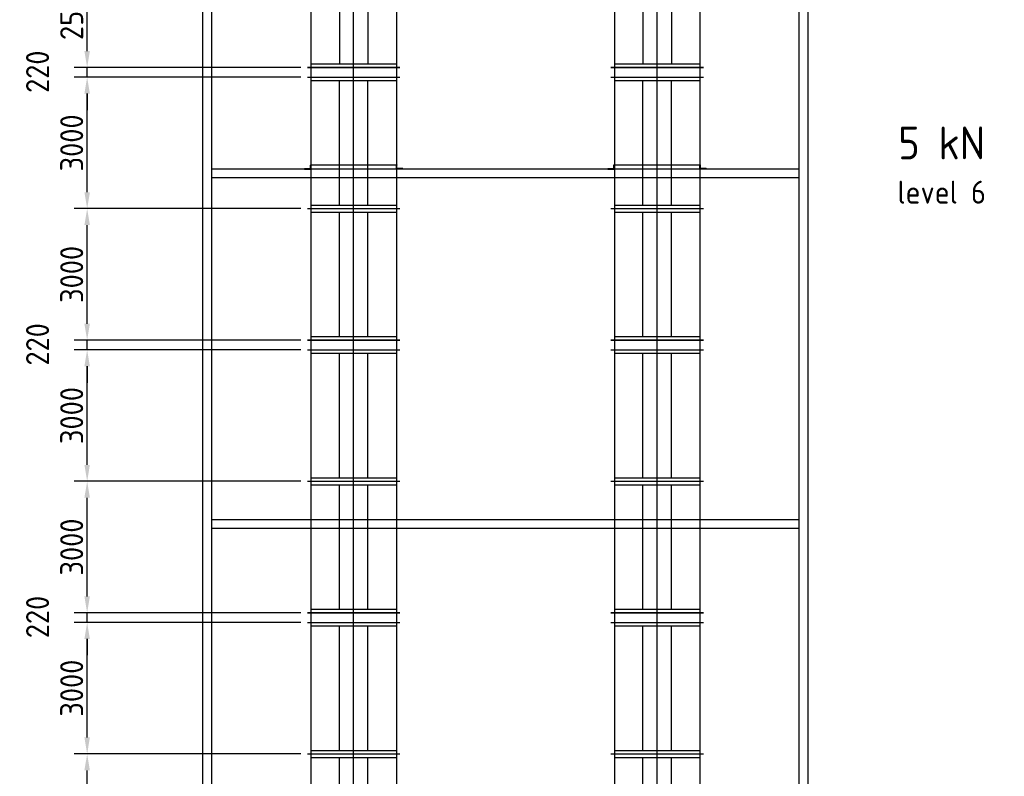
# Model space of a CAD drawing. Header units: millimetres. Extents: x -34725 to 178350, y -13707 to 126150.
# Tile 243 of 256: x 35060 to 57516, y 92060 to 109322. Entities that reach past the tile are written whole.
import ezdxf

# ---------------------------------------------------------------- set-up
doc = ezdxf.new("R2010")
doc.units = ezdxf.units.MM
doc.linetypes.add('GEN7', pattern=[13.75, 10, -1.25, 1.25, -1.25])
doc.layers.get('0').update_dxf_attribs({"linetype": 'CONTINUOUS'})
doc.layers.get('Defpoints').update_dxf_attribs({"linetype": 'CONTINUOUS'})
doc.layers.add('7', color=4, linetype='GEN7')
for name, color, linetype, lineweight in [('AM_0', 7, 'CONTINUOUS', 50), ('AM_4', 3, 'CONTINUOUS', 25), ('AM_5', 3, 'CONTINUOUS', 25), ('AM_6', 2, 'CONTINUOUS', 35)]:
    doc.layers.add(name, color=color, linetype=linetype, lineweight=lineweight)
doc.styles.get("Standard").update_dxf_attribs({"font": 'isocp.shx'})
doc.dimstyles.new('AM_ISO', dxfattribs={"dimtxt": 3.5, "dimasz": 2.5, "dimexe": 2, "dimexo": 1, "dimgap": 0.6, "dimtad": 1, "dimdsep": 46, "dimtxsty": 'Standard', "dimcen": 0, "dimclrd": 256, "dimclre": 256, "dimclrt": 2, "dimadec": 0, "dimazin": 2, "dimtp": 0.1, "dimtm": 0.1, "dimtfac": 0.71, "dimtmove": 0, "dimatfit": 3, "dimfxl": 1, "dimtfill": 1, "dimtfillclr": 256, "dimlwd": -1, "dimlwe": -1, "dimarcsym": 0})

# ---------------------------------------------------------------- blocks, each defined once
blk = doc.blocks.new('Schlot_6220_2')
for p, q in [((1055, 6220), (-1055, 6220)), ((-975, 6220), (-975, 0)), ((975, 6220), (975, 0)), ((-1055, 6000), (1055, 6000)), ((-975, 5920), (975, 5920)), ((-325, 3080), (-325, 5920)), ((325, 3080), (325, 5920)), ((-1055, 3000), (1055, 3000)), ((-975, 3080), (975, 3080)), ((-975, 2920), (975, 2920)), ((-324, 80), (-324, 2920)), ((326, 80), (326, 2920)), ((-1055, 0), (1055, 0)), ((-975, 80), (975, 80))]:
    blk.add_line(p, q)
at = {"layer": '7'}
blk.add_line((0, 0), (0, 6220), dxfattribs=at)
blk = doc.blocks.new('*D59')
at = {"layer": 'AM_5', "transparency": 16777216}
for p, q in [((38287, 115411), (34491, 115411)), ((34791, 115036), (34791, 27986)), ((41252, 27611), (34491, 27611))]:
    blk.add_line(p, q, dxfattribs=at)
for points in [[(34728, 115036), (34853, 115036), (34791, 115411)], [(34728, 27986), (34853, 27986), (34791, 27611)]]:
    blk.add_solid(points, dxfattribs=at)
at = {"layer": 'Defpoints', "color": 0, "transparency": 16777216}
for p in [(38437, 115411), (34791, 27611), (41402, 27611)]:
    blk.add_point(p, dxfattribs=at)
at = {"layer": 'AM_5', "color": 3, "transparency": 16777216, "insert": (34326, 71511), "char_height": 750, "attachment_point": 5, "rotation": 90, "bg_fill": 3, "box_fill_scale": 1.1, "bg_fill_color": 256, "bg_fill_true_color": 13158600, "bg_fill_transparency": 0}
blk.add_mtext('C - C = 87800', dxfattribs=at)
blk = doc.blocks.new('*D110')
at = {"layer": 'AM_5', "transparency": 16777216}
for p, q in [((41472, 92571), (36299, 92571)), ((36599, 89946), (36599, 92196)), ((41472, 89571), (36299, 89571))]:
    blk.add_line(p, q, dxfattribs=at)
for points in [[(36536, 92196), (36661, 92196), (36599, 92571)], [(36536, 89946), (36661, 89946), (36599, 89571)]]:
    blk.add_solid(points, dxfattribs=at)
at = {"layer": 'Defpoints', "color": 0, "transparency": 16777216}
for p in [(36599, 92571), (41622, 92571), (41622, 89571)]:
    blk.add_point(p, dxfattribs=at)
at = {"layer": 'AM_5', "color": 2, "transparency": 16777216, "insert": (36246, 91071), "char_height": 525, "attachment_point": 5, "rotation": 90, "bg_fill": 3, "box_fill_scale": 1.1, "bg_fill_color": 256, "bg_fill_true_color": 13158600, "bg_fill_transparency": 0}
blk.add_mtext('3000', dxfattribs=at)
blk = doc.blocks.new('*D111')
at = {"layer": 'AM_5', "transparency": 16777216}
for p, q in [((41472, 95571), (36299, 95571)), ((36599, 92946), (36599, 95196)), ((41472, 92571), (36299, 92571))]:
    blk.add_line(p, q, dxfattribs=at)
for points in [[(36536, 95196), (36661, 95196), (36599, 95571)], [(36536, 92946), (36661, 92946), (36599, 92571)]]:
    blk.add_solid(points, dxfattribs=at)
at = {"layer": 'Defpoints', "color": 0, "transparency": 16777216}
for p in [(36599, 95571), (41622, 95571), (41622, 92571)]:
    blk.add_point(p, dxfattribs=at)
at = {"layer": 'AM_5', "color": 2, "transparency": 16777216, "insert": (36246, 94071), "char_height": 525, "attachment_point": 5, "rotation": 90, "bg_fill": 3, "box_fill_scale": 1.1, "bg_fill_color": 256, "bg_fill_true_color": 13158600, "bg_fill_transparency": 0}
blk.add_mtext('3000', dxfattribs=at)
blk = doc.blocks.new('*D112')
at = {"layer": 'AM_5', "transparency": 16777216}
for p, q in [((36599, 96166), (36599, 96541)), ((41472, 95791), (36299, 95791)), ((36599, 95571), (36599, 95791)), ((41472, 95571), (36299, 95571)), ((36599, 95196), (36599, 94821))]:
    blk.add_line(p, q, dxfattribs=at)
for points in [[(36536, 96166), (36661, 96166), (36599, 95791)], [(36536, 95196), (36661, 95196), (36599, 95571)]]:
    blk.add_solid(points, dxfattribs=at)
at = {"layer": 'Defpoints', "color": 0, "transparency": 16777216}
for p in [(36599, 95791), (41622, 95791), (41622, 95571)]:
    blk.add_point(p, dxfattribs=at)
at = {"layer": 'AM_5', "color": 2, "transparency": 16777216, "insert": (35468, 95695), "char_height": 525, "attachment_point": 5, "rotation": 90, "bg_fill": 3, "box_fill_scale": 1.1, "bg_fill_color": 256, "bg_fill_true_color": 13158600, "bg_fill_transparency": 0}
blk.add_mtext('220', dxfattribs=at)
blk = doc.blocks.new('*D121')
at = {"layer": 'AM_5', "transparency": 16777216}
for p, q in [((36599, 102386), (36599, 102761)), ((41472, 102011), (36299, 102011)), ((36599, 101791), (36599, 102011)), ((41472, 101791), (36299, 101791)), ((36599, 101416), (36599, 101041))]:
    blk.add_line(p, q, dxfattribs=at)
for points in [[(36536, 102386), (36661, 102386), (36599, 102011)], [(36536, 101416), (36661, 101416), (36599, 101791)]]:
    blk.add_solid(points, dxfattribs=at)
at = {"layer": 'Defpoints', "color": 0, "transparency": 16777216}
for p in [(36599, 102011), (41622, 102011), (41622, 101791)]:
    blk.add_point(p, dxfattribs=at)
at = {"layer": 'AM_5', "color": 2, "transparency": 16777216, "insert": (35468, 101915), "char_height": 525, "attachment_point": 5, "rotation": 90, "bg_fill": 3, "box_fill_scale": 1.1, "bg_fill_color": 256, "bg_fill_true_color": 13158600, "bg_fill_transparency": 0}
blk.add_mtext('220', dxfattribs=at)
blk = doc.blocks.new('*D122')
at = {"layer": 'AM_5', "transparency": 16777216}
for p, q in [((41472, 101791), (36299, 101791)), ((36599, 99166), (36599, 101416)), ((41472, 98791), (36299, 98791))]:
    blk.add_line(p, q, dxfattribs=at)
for points in [[(36536, 101416), (36661, 101416), (36599, 101791)], [(36536, 99166), (36661, 99166), (36599, 98791)]]:
    blk.add_solid(points, dxfattribs=at)
at = {"layer": 'Defpoints', "color": 0, "transparency": 16777216}
for p in [(36599, 101791), (41622, 101791), (41622, 98791)]:
    blk.add_point(p, dxfattribs=at)
at = {"layer": 'AM_5', "color": 2, "transparency": 16777216, "insert": (36246, 100291), "char_height": 525, "attachment_point": 5, "rotation": 90, "bg_fill": 3, "box_fill_scale": 1.1, "bg_fill_color": 256, "bg_fill_true_color": 13158600, "bg_fill_transparency": 0}
blk.add_mtext('3000', dxfattribs=at)
blk = doc.blocks.new('*D123')
at = {"layer": 'AM_5', "transparency": 16777216}
for p, q in [((41472, 98791), (36299, 98791)), ((36599, 96166), (36599, 98416)), ((41472, 95791), (36299, 95791))]:
    blk.add_line(p, q, dxfattribs=at)
for points in [[(36536, 98416), (36661, 98416), (36599, 98791)], [(36536, 96166), (36661, 96166), (36599, 95791)]]:
    blk.add_solid(points, dxfattribs=at)
at = {"layer": 'Defpoints', "color": 0, "transparency": 16777216}
for p in [(36599, 98791), (41622, 98791), (41622, 95791)]:
    blk.add_point(p, dxfattribs=at)
at = {"layer": 'AM_5', "color": 2, "transparency": 16777216, "insert": (36246, 97291), "char_height": 525, "attachment_point": 5, "rotation": 90, "bg_fill": 3, "box_fill_scale": 1.1, "bg_fill_color": 256, "bg_fill_true_color": 13158600, "bg_fill_transparency": 0}
blk.add_mtext('3000', dxfattribs=at)
blk = doc.blocks.new('*D124')
at = {"layer": 'AM_5', "transparency": 16777216}
for p, q in [((36599, 108606), (36599, 108981)), ((41472, 108231), (36299, 108231)), ((41472, 108011), (36299, 108011)), ((36599, 108011), (36599, 108231)), ((36599, 107636), (36599, 107261))]:
    blk.add_line(p, q, dxfattribs=at)
for points in [[(36536, 108606), (36661, 108606), (36599, 108231)], [(36536, 107636), (36661, 107636), (36599, 108011)]]:
    blk.add_solid(points, dxfattribs=at)
at = {"layer": 'Defpoints', "color": 0, "transparency": 16777216}
for p in [(36599, 108231), (41622, 108231), (41622, 108011)]:
    blk.add_point(p, dxfattribs=at)
at = {"layer": 'AM_5', "color": 2, "transparency": 16777216, "insert": (35468, 108135), "char_height": 525, "attachment_point": 5, "rotation": 90, "bg_fill": 3, "box_fill_scale": 1.1, "bg_fill_color": 256, "bg_fill_true_color": 13158600, "bg_fill_transparency": 0}
blk.add_mtext('220', dxfattribs=at)
blk = doc.blocks.new('*D125')
at = {"layer": 'AM_5', "transparency": 16777216}
for p, q in [((41472, 108011), (36299, 108011)), ((36599, 105386), (36599, 107636)), ((41472, 105011), (36299, 105011))]:
    blk.add_line(p, q, dxfattribs=at)
for points in [[(36536, 107636), (36661, 107636), (36599, 108011)], [(36536, 105386), (36661, 105386), (36599, 105011)]]:
    blk.add_solid(points, dxfattribs=at)
at = {"layer": 'Defpoints', "color": 0, "transparency": 16777216}
for p in [(36599, 108011), (41622, 108011), (41622, 105011)]:
    blk.add_point(p, dxfattribs=at)
at = {"layer": 'AM_5', "color": 2, "transparency": 16777216, "insert": (36246, 106511), "char_height": 525, "attachment_point": 5, "rotation": 90, "bg_fill": 3, "box_fill_scale": 1.1, "bg_fill_color": 256, "bg_fill_true_color": 13158600, "bg_fill_transparency": 0}
blk.add_mtext('3000', dxfattribs=at)
blk = doc.blocks.new('*D126')
at = {"layer": 'AM_5', "transparency": 16777216}
for p, q in [((41472, 105011), (36299, 105011)), ((36599, 102386), (36599, 104636)), ((41472, 102011), (36299, 102011))]:
    blk.add_line(p, q, dxfattribs=at)
for points in [[(36536, 104636), (36661, 104636), (36599, 105011)], [(36536, 102386), (36661, 102386), (36599, 102011)]]:
    blk.add_solid(points, dxfattribs=at)
at = {"layer": 'Defpoints', "color": 0, "transparency": 16777216}
for p in [(36599, 105011), (41622, 105011), (41622, 102011)]:
    blk.add_point(p, dxfattribs=at)
at = {"layer": 'AM_5', "color": 2, "transparency": 16777216, "insert": (36246, 103511), "char_height": 525, "attachment_point": 5, "rotation": 90, "bg_fill": 3, "box_fill_scale": 1.1, "bg_fill_color": 256, "bg_fill_true_color": 13158600, "bg_fill_transparency": 0}
blk.add_mtext('3000', dxfattribs=at)
blk = doc.blocks.new('SchlotL_5180_2')
for p, q in [((-1055, 0), (1055, 0)), ((-975, 0), (-975, -5180)), ((975, 0), (975, -5180)), ((-975, -80), (975, -80)), ((-325, -2510), (-325, -80)), ((325, -2510), (325, -80)), ((-1055, -2590), (1055, -2590)), ((-975, -2510), (975, -2510)), ((-975, -2670), (975, -2670)), ((-325, -2670), (-325, -5100)), ((325, -2670), (325, -5100)), ((-975, -5100), (975, -5100)), ((-1055, -5180), (1055, -5180))]:
    blk.add_line(p, q)
at = {"layer": '7'}
blk.add_line((0, -5180), (0, 0), dxfattribs=at)
blk = doc.blocks.new('*D128')
at = {"layer": 'AM_5', "transparency": 16777216}
for p, q in [((41472, 110821), (36299, 110821)), ((36599, 108606), (36599, 110446)), ((41472, 108231), (36299, 108231))]:
    blk.add_line(p, q, dxfattribs=at)
for points in [[(36536, 110446), (36661, 110446), (36599, 110821)], [(36536, 108606), (36661, 108606), (36599, 108231)]]:
    blk.add_solid(points, dxfattribs=at)
at = {"layer": 'Defpoints', "color": 0, "transparency": 16777216}
for p in [(36599, 110821), (41622, 110821), (41622, 108231)]:
    blk.add_point(p, dxfattribs=at)
at = {"layer": 'AM_5', "color": 2, "transparency": 16777216, "insert": (36246, 109526), "char_height": 525, "attachment_point": 5, "rotation": 90, "bg_fill": 3, "box_fill_scale": 1.1, "bg_fill_color": 256, "bg_fill_true_color": 13158600, "bg_fill_transparency": 0}
blk.add_mtext('2590', dxfattribs=at)
blk = doc.blocks.new('L150x100x12')
for p, q in [((-150, 0), (-150, 5.5)), ((-150, 0), (0, 0)), ((-143.5, 12), (-24.5, 12)), ((-12, 24.5), (-12, 93.5)), ((0, 100), (-5.5, 100)), ((0, 0), (0, 100))]:
    blk.add_line(p, q)
for centre, radius, start, end in [((-143.5, 5.5), 6.5, 90, 180), ((-24.5, 24.5), 12.5, 270, 0), ((-5.5, 93.5), 6.5, 90, 180)]:
    blk.add_arc(centre, radius, start, end)

msp = doc.modelspace()

# ---------------------------------------------------------------- linework, layer by layer
at = {"layer": 'AM_4'}
for p, q in [((39236.896, 26161.467), (39236.896, 113711.467)), ((39436.896, 113711.467), (39436.896, 26161.467)), ((52836.896, 26161.467), (52836.896, 113711.467)), ((53036.896, 113711.467), (53036.896, 26161.467)), ((48621.896, 106011.467), (50571.896, 106011.467)), ((52836.896, 105911.467), (39436.896, 105911.467)), ((50571.896, 105911.467), (48621.896, 105911.467)), ((52836.896, 105711.467), (39436.896, 105711.467)), ((52836.896, 97911.467), (39436.896, 97911.467)), ((52836.896, 97711.467), (39436.896, 97711.467))]:
    msp.add_line(p, q, dxfattribs=at)
at = {"layer": 'AM_5'}
msp.add_lwpolyline([(53654.641, 105911.467, 0, 376.521, 0), (54779.641, 105911.467, 0, 0, 0), (57327.268, 105911.467, 0, 0, 0)], format="xyseb", dxfattribs=at)

# ---------------------------------------------------------------- block references
at = {"layer": 'AM_4'}
for name, p in [('SchlotL_5180_2', (49596.896, 113411.467)), ('Schlot_6220_2', (49596.896, 102011.467)), ('L150x100x12', (48621.896, 105911.467)), ('Schlot_6220_2', (49596.896, 95791.467)), ('Schlot_6220_2', (42676.896, 89571.467)), ('Schlot_6220_2', (49596.896, 89571.467))]:
    msp.add_blockref(name, p, dxfattribs=at)
at = {"layer": 'AM_4', "xscale": -1}
for p in [(43651.896, 105911.467), (50571.896, 105911.467)]:
    msp.add_blockref('L150x100x12', p, dxfattribs=at)

# ---------------------------------------------------------------- texts
at = {"layer": 'AM_0'}
msp.add_text('5 kN', height=750, dxfattribs=at).set_placement((55095.793, 106134.741))
at = {"layer": 'AM_6', "color": 2}
msp.add_text('level 6', height=525, dxfattribs=at).set_placement((55079.056, 105124.611))

# ---------------------------------------------------------------- next in the draw order: dimensions: what is measured, and where the dimension line sits
at = {"layer": 'AM_5'}
dim = msp.add_linear_dim(base=(34790.58, 27611.467), p1=(38436.896, 115411.467), p2=(41401.896, 27611.467), angle=270, text='C - C = <>', dimstyle='AM_ISO', override={"dimscale": 150, "dimtxt": 5, "dimclrt": 7}, dxfattribs=at)
dim.commit()
dim.dimension.update_dxf_attribs({"geometry": '*D59', "text_midpoint": (34325.58, 71511.467)})

# ---------------------------------------------------------------- next in the draw order: dimensions: what is measured, and where the dimension line sits
for base, p1, p2, picture, middle in [((36598.999, 108231.467), (41621.896, 108011.467), (41621.896, 108231.467), '*D124', (35467.515, 108135)), ((36598.999, 102011.467), (41621.896, 101791.467), (41621.896, 102011.467), '*D121', (35467.515, 101915))]:
    dim = msp.add_linear_dim(base=base, p1=p1, p2=p2, angle=270, dimstyle='AM_ISO', override={"dimscale": 150, "dimdec": 0, "dimtmove": 2}, dxfattribs=at)
    dim.commit()
    dim.dimension.update_dxf_attribs({"geometry": picture, "text_midpoint": middle, "dimtype": 160})
dim = msp.add_linear_dim(base=(36598.999, 92571.467), p1=(41621.896, 89571.467), p2=(41621.896, 92571.467), angle=270, dimstyle='AM_ISO', override={"dimscale": 150, "dimdec": 0}, dxfattribs=at)
dim.commit()
dim.dimension.update_dxf_attribs({"geometry": '*D110', "text_midpoint": (36246.499, 91071.467)})

# ---------------------------------------------------------------- next in the draw order: block references
at = {"layer": 'AM_4'}
msp.add_blockref('SchlotL_5180_2', (42676.896, 113411.467), dxfattribs=at)

# ---------------------------------------------------------------- next in the draw order: dimensions: what is measured, and where the dimension line sits
at = {"layer": 'AM_5'}
for base, p1, p2, picture, middle in [((36598.999, 108011.467), (41621.896, 105011.467), (41621.896, 108011.467), '*D125', (36246.499, 106511.467)), ((36598.999, 101791.467), (41621.896, 98791.467), (41621.896, 101791.467), '*D122', (36246.499, 100291.467)), ((36598.999, 95571.467), (41621.896, 92571.467), (41621.896, 95571.467), '*D111', (36246.499, 94071.467))]:
    dim = msp.add_linear_dim(base=base, p1=p1, p2=p2, angle=270, dimstyle='AM_ISO', override={"dimscale": 150, "dimdec": 0}, dxfattribs=at)
    dim.commit()
    dim.dimension.update_dxf_attribs({"geometry": picture, "text_midpoint": middle})

# ---------------------------------------------------------------- next in the draw order: linework, layer by layer
at = {"layer": 'AM_4'}
for p, q in [((41701.896, 106011.467), (43651.896, 106011.467)), ((43651.896, 105911.467), (41701.896, 105911.467))]:
    msp.add_line(p, q, dxfattribs=at)

# ---------------------------------------------------------------- next in the draw order: block references
msp.add_blockref('L150x100x12', (41701.896, 105911.467), dxfattribs=at)

# ---------------------------------------------------------------- next in the draw order: dimensions: what is measured, and where the dimension line sits
at = {"layer": 'AM_5'}
dim = msp.add_linear_dim(base=(36598.999, 95791.467), p1=(41621.896, 95571.467), p2=(41621.896, 95791.467), angle=270, dimstyle='AM_ISO', override={"dimscale": 150, "dimdec": 0, "dimtmove": 2}, dxfattribs=at)
dim.commit()
dim.dimension.update_dxf_attribs({"geometry": '*D112', "text_midpoint": (35467.515, 95695), "dimtype": 160})

# ---------------------------------------------------------------- next in the draw order: dimensions: what is measured, and where the dimension line sits
dim = msp.add_linear_dim(base=(36598.999, 98791.467), p1=(41621.896, 95791.467), p2=(41621.896, 98791.467), angle=270, dimstyle='AM_ISO', override={"dimscale": 150, "dimdec": 0}, dxfattribs=at)
dim.commit()
dim.dimension.update_dxf_attribs({"geometry": '*D123', "text_midpoint": (36246.499, 97291.467)})

# ---------------------------------------------------------------- next in the draw order: block references
at = {"layer": 'AM_4'}
msp.add_blockref('Schlot_6220_2', (42676.896, 95791.467), dxfattribs=at)

# ---------------------------------------------------------------- next in the draw order: dimensions: what is measured, and where the dimension line sits
at = {"layer": 'AM_5'}
dim = msp.add_linear_dim(base=(36598.999, 105011.467), p1=(41621.896, 102011.467), p2=(41621.896, 105011.467), angle=270, dimstyle='AM_ISO', override={"dimscale": 150, "dimdec": 0}, dxfattribs=at)
dim.commit()
dim.dimension.update_dxf_attribs({"geometry": '*D126', "text_midpoint": (36246.499, 103511.467)})

# ---------------------------------------------------------------- next in the draw order: block references
at = {"layer": 'AM_4'}
msp.add_blockref('Schlot_6220_2', (42676.896, 102011.467), dxfattribs=at)

# ---------------------------------------------------------------- next in the draw order: dimensions: what is measured, and where the dimension line sits
at = {"layer": 'AM_5'}
dim = msp.add_linear_dim(base=(36598.999, 110821.467), p1=(41621.896, 108231.467), p2=(41621.896, 110821.467), angle=270, dimstyle='AM_ISO', override={"dimscale": 150}, dxfattribs=at)
dim.commit()
dim.dimension.update_dxf_attribs({"geometry": '*D128', "text_midpoint": (36246.447, 109526.467)})

doc.saveas('drawing.dxf')
